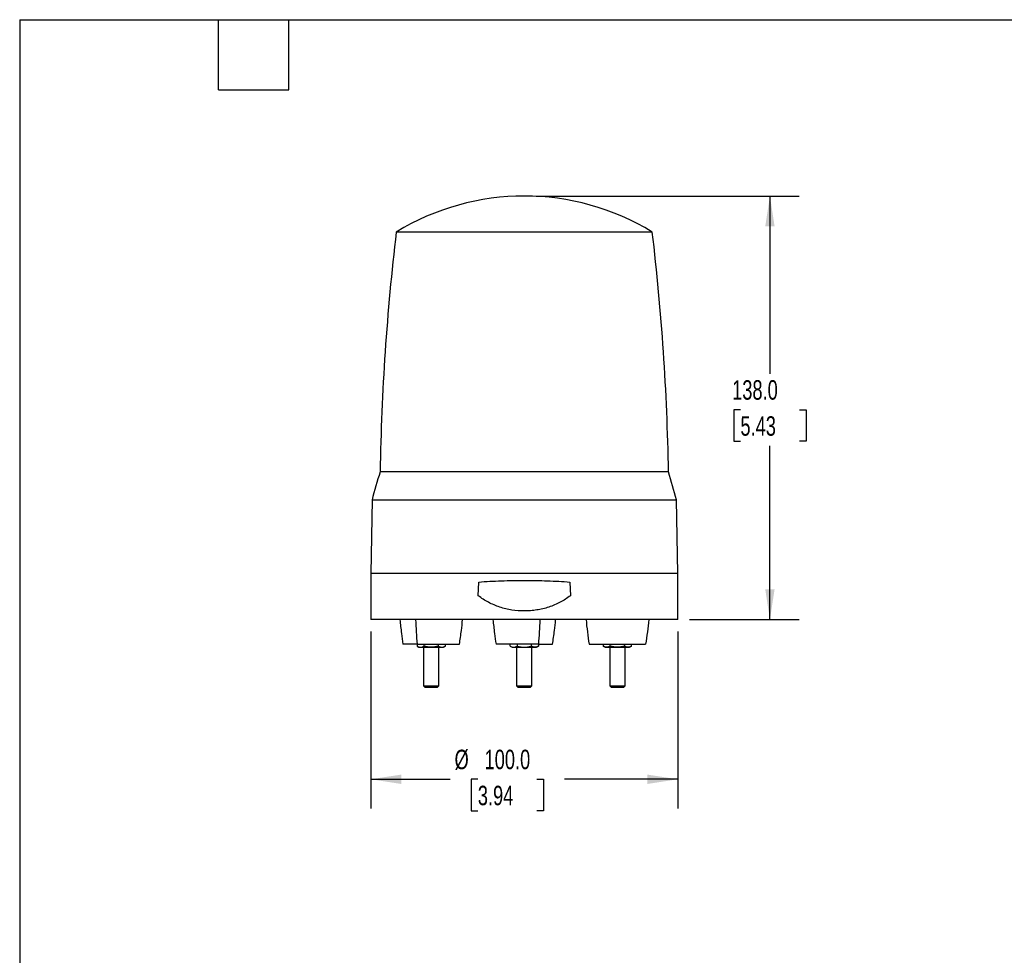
# Model space of a CAD drawing. Header units: millimetres. Extents: x 19 to 819, y 19 to 629.
# Tile 16 of 17: x 19 to 340, y 324 to 629. Entities that reach past the tile are written whole.
import ezdxf

# ---------------------------------------------------------------- set-up
doc = ezdxf.new("R2010")
doc.units = ezdxf.units.MM
doc.header["$LTSCALE"] = 3
doc.linetypes.add('SLD-Solid', pattern=[0])
doc.layers.add('DIMENSIONS', color=140, linetype='SLD-Solid', lineweight=25)
doc.layers.add('TEXT', color=140, linetype='SLD-Solid', lineweight=25)
doc.styles.add('SLDTEXTSTYLE0', font='TXT', dxfattribs={"width": 0.7})
doc.dimstyles.new('SLDDIMSTYLE0', dxfattribs={"dimtxt": 6.474023, "dimasz": 9.906, "dimexe": 0, "dimexo": 0.0625, "dimgap": 1.618506, "dimtad": 0, "dimtih": 1, "dimtoh": 1, "dimrnd": 1e-09, "dimzin": 4, "dimdsep": 46, "dimtxsty": 'SLDTEXTSTYLE0', "dimsah": 1, "dimcen": 0.09, "dimadec": 0, "dimazin": 1, "dimtfac": 1, "dimtofl": 0, "dimtmove": 0, "dimatfit": 3, "dimfxl": 0, "dimfrac": 2, "dimtolj": 1, "dimtzin": 12, "dimarcsym": 0})

# ---------------------------------------------------------------- blocks, each defined once
blk = doc.blocks.new('_D')
at = {"layer": 'DIMENSIONS'}
for p, q in [((133.4, 429.39), (133.4, 371.67)), ((233.4, 429.39), (233.4, 371.67)), ((133.4, 381.2), (159.23, 381.2)), ((168.26, 381.2), (166.08, 381.2)), ((166.08, 381.2), (166.08, 370.91)), ((187.5, 381.2), (189.67, 381.2)), ((189.67, 381.2), (189.67, 370.91)), ((233.4, 381.2), (196.52, 381.2)), ((166.08, 370.91), (168.26, 370.91)), ((189.67, 370.91), (187.5, 370.91))]:
    blk.add_line(p, q, dxfattribs=at)
for points in [[(133.4, 381.2), (143.3, 379.67), (143.3, 382.72)], [(233.4, 381.2), (223.49, 382.72), (223.49, 379.67)]]:
    blk.add_solid(points, dxfattribs=at)
at = {"layer": 'DIMENSIONS', "char_height": 6.35, "attachment_point": 1, "style": 'SLDTEXTSTYLE0'}
for s, insert in [('%%c', (160.68, 390.83)), ('100.0', (170.45, 390.83)), ('3.94', (168.26, 379.09))]:
    blk.add_mtext(s, dxfattribs=dict(at, insert=insert))
blk = doc.blocks.new('_D_1')
at = {"layer": 'DIMENSIONS'}
for p, q in [((187.21, 571.2), (272.92, 571.2)), ((263.4, 571.2), (263.4, 513.31)), ((253.78, 501.57), (251.6, 501.57)), ((251.6, 501.57), (251.6, 491.29)), ((273.01, 501.57), (275.19, 501.57)), ((275.19, 501.57), (275.19, 491.29)), ((251.6, 491.29), (253.78, 491.29)), ((275.19, 491.29), (273.01, 491.29)), ((263.4, 433.2), (263.4, 489.84)), ((237.21, 433.2), (272.92, 433.2))]:
    blk.add_line(p, q, dxfattribs=at)
for points in [[(263.4, 571.2), (261.87, 561.29), (264.92, 561.29)], [(263.4, 433.2), (264.92, 443.1), (261.87, 443.1)]]:
    blk.add_solid(points, dxfattribs=at)
at = {"layer": 'DIMENSIONS', "char_height": 6.35, "attachment_point": 1, "style": 'SLDTEXTSTYLE0'}
for s, insert in [('138.0', (251.08, 511.21)), ('5.43', (253.78, 499.47))]:
    blk.add_mtext(s, dxfattribs=dict(at, insert=insert))

msp = doc.modelspace()

# ---------------------------------------------------------------- linework, layer by layer
for p, q in [((153.622466, 559.48097), (141.713585, 559.48097)), ((225.077496, 559.48097), (153.622466, 559.48097)), ((149.855526, 481.339528), (136.439913, 481.339528)), ((230.351168, 481.339528), (149.855526, 481.339528)), ((133.814462, 472.197629), (133.395541, 448.197629)), ((133.814462, 472.197629), (147.980188, 472.197629)), ((147.980188, 472.197629), (232.976619, 472.197629)), ((233.395541, 448.197629), (232.976619, 472.197629)), ((133.395541, 448.197629), (133.395541, 433.197629)), ((208.395541, 448.197629), (133.395541, 448.197629)), ((233.395541, 448.197629), (208.395541, 448.197629)), ((233.395541, 433.197629), (233.395541, 448.197629)), ((168.395541, 440.999132), (168.560719, 445.448194)), ((198.230362, 445.448194), (198.395541, 440.999132)), ((233.395541, 433.197629), (133.395541, 433.197629)), ((148.484644, 425.197629), (143.884636, 425.197629)), ((148.462136, 424.557038), (149.084651, 424.197629)), ((148.465849, 425.197629), (148.465849, 424.554895)), ((148.484644, 425.197629), (162.284667, 425.197629)), ((150.584651, 424.197629), (150.584651, 411.642629)), ((150.77525, 424.554895), (150.77525, 425.197629)), ((155.394053, 425.197629), (155.394053, 424.554895)), ((155.584651, 411.642629), (155.584651, 424.197629)), ((157.084651, 424.197629), (157.707166, 424.557038)), ((157.703454, 424.554895), (157.703454, 425.197629)), ((187.995548, 425.197629), (174.195525, 425.197629)), ((178.773026, 424.557038), (179.395541, 424.197629)), ((178.776738, 424.554895), (178.776738, 425.197629)), ((180.895541, 424.197629), (180.895541, 411.642629)), ((181.086139, 425.197629), (181.086139, 424.554895)), ((185.704942, 424.554895), (185.704942, 425.197629)), ((185.895541, 411.642629), (185.895541, 424.197629)), ((187.395541, 424.197629), (188.018056, 424.557038)), ((187.995548, 425.197629), (192.595556, 425.197629)), ((188.014343, 425.197629), (188.014343, 424.554895)), ((204.506414, 425.197629), (222.906445, 425.197629)), ((209.083915, 424.557038), (209.70643, 424.197629)), ((209.087628, 425.197629), (209.087628, 424.554895)), ((211.20643, 424.197629), (211.20643, 411.642629)), ((211.397029, 424.554895), (211.397029, 425.197629)), ((216.015831, 425.197629), (216.015831, 424.554895)), ((216.20643, 411.642629), (216.20643, 424.197629)), ((217.70643, 424.197629), (218.328945, 424.557038)), ((218.325232, 424.554895), (218.325232, 425.197629)), ((150.584651, 411.642629), (151.029651, 411.197629)), ((150.584651, 411.642629), (150.919588, 411.642629)), ((150.919588, 411.642629), (155.584651, 411.642629)), ((151.029651, 411.197629), (151.304969, 411.197629)), ((151.304969, 411.197629), (155.139651, 411.197629)), ((155.139651, 411.197629), (155.584651, 411.642629)), ((180.895541, 411.642629), (181.340541, 411.197629)), ((180.895541, 411.642629), (183.395541, 411.642629)), ((181.340541, 411.197629), (183.395541, 411.197629)), ((183.395541, 411.642629), (185.895541, 411.642629)), ((183.395541, 411.197629), (185.450541, 411.197629)), ((185.450541, 411.197629), (185.895541, 411.642629)), ((211.20643, 411.642629), (211.65143, 411.197629)), ((211.20643, 411.642629), (213.70643, 411.642629)), ((211.65143, 411.197629), (213.70643, 411.197629)), ((213.70643, 411.642629), (216.20643, 411.642629)), ((213.70643, 411.197629), (215.76143, 411.197629)), ((215.76143, 411.197629), (216.20643, 411.642629))]:
    msp.add_line(p, q)
for centre, radius, start, end in [((183.395541, 491.197629), 80, 58.599006, 121.400994), ((896.344595, 469.303149), 760, 173.185513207, 179.092549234), ((-529.553514, 469.303149), 760, 0.907450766, 6.814486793), ((327.302573, 421.577961), 200, 162.61398711, 165.33906803), ((39.488508, 421.577961), 200, 14.66093197, 17.38601289)]:
    msp.add_arc(centre, radius, start, end)
for points, knots in [([(168.560719, 445.448194), (170.965766, 445.626843), (173.415213, 445.765367), (178.403861, 445.952362), (180.914099, 445.999703), (185.962436, 445.998623), (188.459562, 445.95018), (193.390111, 445.764294), (195.825526, 445.626828), (198.230362, 445.448194)], [0, 0, 0, 0, 0.25, 0.25, 0.5, 0.5, 0.75, 0.75, 1, 1, 1, 1]), ([(198.395541, 440.999132), (197.346035, 440.181148), (196.235553, 439.468227), (194.481547, 438.542752), (193.88208, 438.258415), (192.65307, 437.737689), (192.021234, 437.500563), (190.094695, 436.867567), (188.786852, 436.55426), (186.790889, 436.238387), (186.119836, 436.158955), (184.766055, 436.052408), (184.079898, 436.025359), (182.031958, 436.02534), (180.683904, 436.131447), (178.686876, 436.446248), (178.025399, 436.577294), (176.71099, 436.893119), (176.055282, 437.07898), (174.135653, 437.709455), (172.910959, 438.227222), (171.154245, 439.15233), (170.582138, 439.485598), (169.465389, 440.204283), (168.920338, 440.590258), (168.395541, 440.999132)], [0, 0, 0, 0, 0.125, 0.125, 0.1875, 0.1875, 0.25, 0.25, 0.375, 0.375, 0.4375, 0.4375, 0.5, 0.5, 0.625, 0.625, 0.6875, 0.6875, 0.75, 0.75, 0.875, 0.875, 0.9375, 0.9375, 1, 1, 1, 1]), ([(142.884495, 433.197629), (143.035108, 431.69973), (143.304062, 429.024878), (143.707237, 426.367079), (143.884636, 425.197629)], [0, 0, 0, 0, 0.5599929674, 1, 1, 1, 1]), ([(162.284667, 425.197629), (162.50745, 426.686544), (162.905271, 429.345286), (163.168839, 432.020538), (163.284807, 433.197629)], [0, 0, 0, 0, 0.5600071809, 1, 1, 1, 1]), ([(173.195385, 433.197629), (173.345997, 431.69973), (173.614951, 429.024878), (174.018126, 426.367079), (174.195525, 425.197629)], [0, 0, 0, 0, 0.5599929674, 1, 1, 1, 1]), ([(192.595556, 425.197629), (192.818339, 426.686544), (193.216161, 429.345286), (193.479729, 432.020538), (193.595697, 433.197629)], [0, 0, 0, 0, 0.5600071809, 1, 1, 1, 1]), ([(148.465849, 424.554895), (148.653763, 424.446403), (148.844218, 424.356249), (149.230302, 424.231431), (149.42487, 424.197629), (149.62055, 424.197629)], [0, 0, 0, 0, 0.5, 0.5, 1, 1, 1, 1]), ([(149.114503, 424.197629), (149.105202, 424.197629), (149.061719, 424.197629), (149.22804, 424.197629), (149.491211, 424.197629), (149.62055, 424.197629)], [0, 0, 0, 0, 0.1215490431, 0.5682739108, 1, 1, 1, 1]), ([(149.62055, 424.197629), (149.816677, 424.197629), (150.010856, 424.231493), (150.39595, 424.355905), (150.587065, 424.446246), (150.77525, 424.554895)], [0, 0, 0, 0, 0.5, 0.5, 1, 1, 1, 1]), ([(149.62055, 424.197629), (149.787216, 424.197629), (149.99631, 424.197629), (150.490381, 424.197629), (150.77525, 424.197629), (151.394053, 424.197629), (151.727601, 424.197629), (152.406437, 424.197629), (152.751318, 424.197629), (153.084651, 424.197629)], [0, 0, 0, 0, 0.25, 0.25, 0.5, 0.5, 0.75, 0.75, 1, 1, 1, 1]), ([(153.084651, 424.197629), (152.692397, 424.197629), (152.30404, 424.231493), (151.533851, 424.355905), (151.151621, 424.446246), (150.77525, 424.554895)], [0, 0, 0, 0, 0.5, 0.5, 1, 1, 1, 1]), ([(155.394053, 424.554895), (155.018225, 424.446403), (154.637315, 424.356249), (153.865147, 424.231431), (153.47601, 424.197629), (153.084651, 424.197629)], [0, 0, 0, 0, 0.5, 0.5, 1, 1, 1, 1]), ([(153.084651, 424.197629), (153.417985, 424.197629), (153.762866, 424.197629), (154.441702, 424.197629), (154.77525, 424.197629), (155.394053, 424.197629), (155.678922, 424.197629), (156.172992, 424.197629), (156.382086, 424.197629), (156.548753, 424.197629)], [0, 0, 0, 0, 0.25, 0.25, 0.5, 0.5, 0.75, 0.75, 1, 1, 1, 1]), ([(155.394053, 424.554895), (155.581966, 424.446403), (155.772421, 424.356249), (156.158506, 424.231431), (156.353074, 424.197629), (156.548753, 424.197629)], [0, 0, 0, 0, 0.5, 0.5, 1, 1, 1, 1]), ([(156.548753, 424.197629), (156.74488, 424.197629), (156.939059, 424.231493), (157.324153, 424.355905), (157.515269, 424.446246), (157.703454, 424.554895)], [0, 0, 0, 0, 0.5, 0.5, 1, 1, 1, 1]), ([(156.548753, 424.197629), (156.720976, 424.197629), (157.033468, 424.197629), (157.048191, 424.197629), (157.0548, 424.197629)], [0, 0, 0, 0, 0.5511270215, 1, 1, 1, 1]), ([(178.776738, 424.554895), (178.964653, 424.446403), (179.155108, 424.356249), (179.541194, 424.23143), (179.735759, 424.197629), (179.931439, 424.197629)], [0, 0, 0, 0, 0.5, 0.5, 1, 1, 1, 1]), ([(179.425326, 424.197629), (179.416039, 424.197629), (179.372515, 424.197629), (179.538762, 424.197629), (179.802029, 424.197629), (179.931439, 424.197629)], [0, 0, 0, 0, 0.1212027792, 0.5680231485, 1, 1, 1, 1]), ([(179.931439, 424.197629), (180.127566, 424.197629), (180.321745, 424.231493), (180.706839, 424.355905), (180.897954, 424.446246), (181.086139, 424.554895)], [0, 0, 0, 0, 0.5, 0.5, 1, 1, 1, 1]), ([(179.931439, 424.197629), (180.098106, 424.197629), (180.3072, 424.197629), (180.80127, 424.197629), (181.086139, 424.197629), (181.704942, 424.197629), (182.03849, 424.197629), (182.717326, 424.197629), (183.062207, 424.197629), (183.395541, 424.197629)], [0, 0, 0, 0, 0.25, 0.25, 0.5, 0.5, 0.75, 0.75, 1, 1, 1, 1]), ([(181.086139, 424.554895), (181.461967, 424.446403), (181.842877, 424.356249), (182.615045, 424.231431), (183.004182, 424.197629), (183.395541, 424.197629)], [0, 0, 0, 0, 0.5, 0.5, 1, 1, 1, 1]), ([(183.395541, 424.197629), (183.787795, 424.197629), (184.176152, 424.231493), (184.946341, 424.355905), (185.328572, 424.446246), (185.704942, 424.554895)], [0, 0, 0, 0, 0.5, 0.5, 1, 1, 1, 1]), ([(183.395541, 424.197629), (183.728874, 424.197629), (184.073755, 424.197629), (184.752591, 424.197629), (185.086139, 424.197629), (185.704942, 424.197629), (185.989811, 424.197629), (186.483882, 424.197629), (186.692976, 424.197629), (186.859642, 424.197629)], [0, 0, 0, 0, 0.25, 0.25, 0.5, 0.5, 0.75, 0.75, 1, 1, 1, 1]), ([(186.859642, 424.197629), (186.663515, 424.197629), (186.469336, 424.231493), (186.084242, 424.355905), (185.893127, 424.446246), (185.704942, 424.554895)], [0, 0, 0, 0, 0.5, 0.5, 1, 1, 1, 1]), ([(188.014343, 424.554895), (187.826429, 424.446403), (187.635974, 424.356249), (187.24989, 424.231431), (187.055322, 424.197629), (186.859642, 424.197629)], [0, 0, 0, 0, 0.5, 0.5, 1, 1, 1, 1]), ([(186.859642, 424.197629), (187.031865, 424.197629), (187.344357, 424.197629), (187.35908, 424.197629), (187.365689, 424.197629)], [0, 0, 0, 0, 0.5511270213, 1, 1, 1, 1]), ([(210.242328, 424.197629), (210.046201, 424.197629), (209.852022, 424.231493), (209.466928, 424.355905), (209.275813, 424.446246), (209.087628, 424.554895)], [0, 0, 0, 0, 0.5, 0.5, 1, 1, 1, 1]), ([(209.736281, 424.197629), (209.72698, 424.197629), (209.683497, 424.197629), (209.849818, 424.197629), (210.112989, 424.197629), (210.242328, 424.197629)], [0, 0, 0, 0, 0.1215490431, 0.5682739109, 1, 1, 1, 1]), ([(211.397029, 424.554895), (211.209115, 424.446403), (211.01866, 424.356249), (210.632576, 424.231431), (210.438008, 424.197629), (210.242328, 424.197629)], [0, 0, 0, 0, 0.5, 0.5, 1, 1, 1, 1]), ([(210.242328, 424.197629), (210.408995, 424.197629), (210.618089, 424.197629), (211.112159, 424.197629), (211.397029, 424.197629), (212.015831, 424.197629), (212.349379, 424.197629), (213.028215, 424.197629), (213.373096, 424.197629), (213.70643, 424.197629)], [0, 0, 0, 0, 0.25, 0.25, 0.5, 0.5, 0.75, 0.75, 1, 1, 1, 1]), ([(213.70643, 424.197629), (213.314175, 424.197629), (212.925818, 424.231493), (212.155629, 424.355905), (211.773399, 424.446246), (211.397029, 424.554895)], [0, 0, 0, 0, 0.5, 0.5, 1, 1, 1, 1]), ([(216.015831, 424.554895), (215.640002, 424.446403), (215.259093, 424.356249), (214.486921, 424.23143), (214.097789, 424.197629), (213.70643, 424.197629)], [0, 0, 0, 0, 0.5, 0.5, 1, 1, 1, 1]), ([(213.70643, 424.197629), (214.039483, 424.197629), (214.384137, 424.197629), (215.062702, 424.197629), (215.396207, 424.197629), (216.01509, 424.197629), (216.300081, 424.197629), (216.794454, 424.197629), (217.003724, 424.197629), (217.170531, 424.197629)], [0, 0, 0, 0, 0.25, 0.25, 0.5, 0.5, 0.75, 0.75, 1, 1, 1, 1]), ([(217.170531, 424.197629), (216.974405, 424.197629), (216.780227, 424.231492), (216.39513, 424.355906), (216.204015, 424.446246), (216.015831, 424.554895)], [0, 0, 0, 0, 0.5, 0.5, 1, 1, 1, 1]), ([(218.325232, 424.554895), (218.137318, 424.446403), (217.946863, 424.356249), (217.560779, 424.231431), (217.366211, 424.197629), (217.170531, 424.197629)], [0, 0, 0, 0, 0.5, 0.5, 1, 1, 1, 1]), ([(217.170531, 424.197629), (217.342754, 424.197629), (217.655246, 424.197629), (217.66997, 424.197629), (217.676579, 424.197629)], [0, 0, 0, 0, 0.5511270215, 1, 1, 1, 1])]:
    msp.add_open_spline(points, degree=3, knots=knots)
for points in [[(147.984573, 433.197629), (148.107038, 430.521533), (148.273392, 427.851696), (148.484644, 425.197629)], [(188.495619, 433.197629), (188.373154, 430.521533), (188.2068, 427.851696), (187.995548, 425.197629)], [(203.506274, 433.197629), (203.751202, 430.521533), (204.083911, 427.851696), (204.506414, 425.197629)], [(223.906586, 433.197629), (223.661657, 430.521533), (223.328948, 427.851696), (222.906445, 425.197629)]]:
    msp.add_open_spline(points, degree=3)
at = {"layer": 'TEXT'}
for p, q in [((19.05, 628.65), (819.15, 628.65)), ((19.05, 628.65), (19.05, 19.05)), ((83.82, 605.79), (83.82, 628.65)), ((106.68, 605.79), (106.68, 628.65)), ((83.82, 605.79), (106.68, 605.79))]:
    msp.add_line(p, q, dxfattribs=at)

# ---------------------------------------------------------------- dimensions: what is measured, and where the dimension line sits
at = {"layer": 'DIMENSIONS'}
dim = msp.add_linear_dim(base=(263.395541, 571.197629), p1=(233.395541, 433.197629), p2=(183.395541, 571.197629), angle=90, dimstyle='SLDDIMSTYLE0', dxfattribs=at)
dim.commit()
dim.dimension.update_dxf_attribs({"geometry": '_D_1', "text_midpoint": (263.395541, 501.57483), "dimtype": 160})
dim = msp.add_linear_dim(base=(133.395541, 381.197629), p1=(233.395541, 433.197629), p2=(133.395541, 433.197629), text='%%c<>', dimstyle='SLDDIMSTYLE0', dxfattribs=at)
dim.commit()
dim.dimension.update_dxf_attribs({"geometry": '_D', "text_midpoint": (177.87646, 381.197629), "dimtype": 160})

doc.saveas('drawing.dxf')
